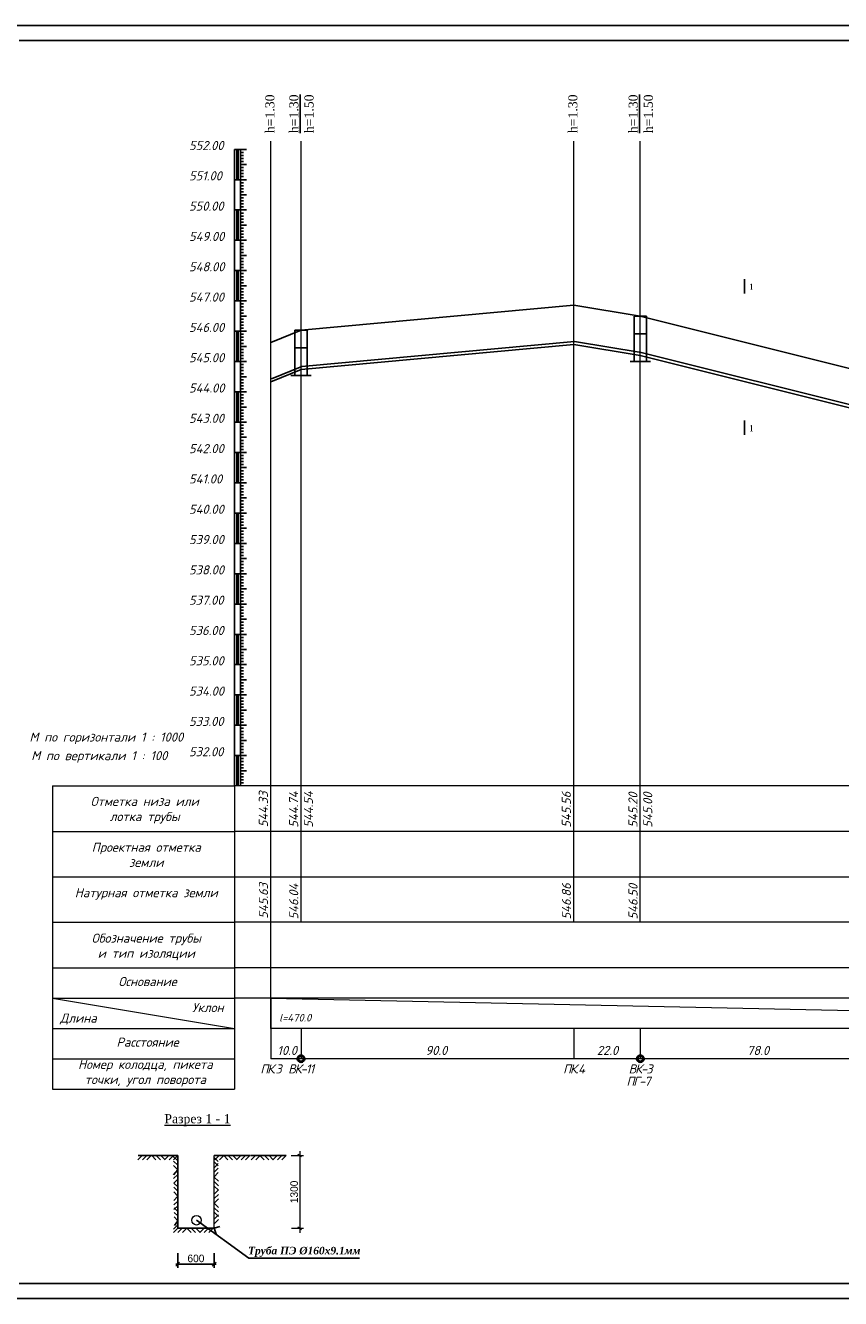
# Model space of a CAD drawing. Extents: x 0 to 361260, y 0 to 4201817.
# Tile 80 of 256: x 360172 to 360441, y 4198323 to 4198743. Entities that reach past the tile are written whole.
import ezdxf

# ---------------------------------------------------------------- set-up
doc = ezdxf.new("R2010")
doc.units = 0
doc.header["$LTSCALE"] = 0.5
doc.header["$MEASUREMENT"] = 0
for name, color, linetype in [('(0)', 7, 'Continuous'), ('_PP_TAB', 7, 'Continuous'), ('TXT', 7, 'Continuous'), ('Водопровод 10', 7, 'Continuous')]:
    doc.layers.add(name, color=color, linetype=linetype)
doc.styles.add('IsoK', font='isocpeui.ttf')
doc.styles.add('TIMES', font='times.ttf')
doc.styles.add('TimesNew', font='times.ttf', dxfattribs={"height": 2.5})

# ---------------------------------------------------------------- blocks, each defined once
blk = doc.blocks.new('_Oblique')
at = {"color": 0, "linetype": 'ByBlock', "lineweight": -2}
blk.add_line((-0.5, -0.5), (0.5, 0.5), dxfattribs=at)

msp = doc.modelspace()

# ---------------------------------------------------------------- linework, layer by layer
at = {"layer": '(0)', "ltscale": 2}
for p, q in [((360262.572, 4198642.186), (360352.572, 4198650.386)), ((360352.572, 4198650.386), (360374.572, 4198646.786)), ((360374.572, 4198646.786), (360452.572, 4198627.286)), ((360262.572, 4198642.186), (360252.572, 4198638.086))]:
    msp.add_line(p, q, dxfattribs=at)
at = {"ltscale": 2}
for p, q in [((360149.526, 4198742.665), (360776.215, 4198742.665)), ((360169.526, 4198737.665), (360771.344, 4198737.665)), ((360169.526, 4198327.665), (360771.344, 4198327.665)), ((360149.526, 4198322.665), (360776.215, 4198322.665))]:
    msp.add_line(p, q, dxfattribs=at)
at = {"color": 132, "lineweight": 20, "ltscale": 0.13, "true_color": 0x00c2c2}
for p, q in [((360252.572, 4198411.786), (360252.572, 4198704.514)), ((360262.572, 4198446.786), (360262.572, 4198704.514)), ((360352.572, 4198446.786), (360352.572, 4198704.514)), ((360374.572, 4198446.786), (360374.572, 4198704.514)), ((360180.572, 4198491.786), (360180.572, 4198391.786)), ((360180.572, 4198491.786), (360240.572, 4198491.786)), ((360252.572, 4198491.786), (360240.572, 4198491.786)), ((360240.572, 4198491.786), (360240.572, 4198391.786)), ((360722.572, 4198491.786), (360252.572, 4198491.786)), ((360180.572, 4198476.786), (360240.572, 4198476.786)), ((360252.572, 4198476.786), (360240.572, 4198476.786)), ((360722.572, 4198476.786), (360252.572, 4198476.786)), ((360180.572, 4198461.786), (360252.572, 4198461.786)), ((360252.572, 4198461.786), (360722.572, 4198461.786)), ((360180.572, 4198446.786), (360240.572, 4198446.786)), ((360252.572, 4198446.786), (360240.572, 4198446.786)), ((360722.572, 4198446.786), (360252.572, 4198446.786)), ((360180.572, 4198431.786), (360240.572, 4198431.786)), ((360252.572, 4198431.786), (360240.572, 4198431.786)), ((360722.572, 4198431.786), (360252.572, 4198431.786)), ((360180.572, 4198421.786), (360240.572, 4198421.786)), ((360180.572, 4198421.786), (360240.572, 4198411.786)), ((360252.572, 4198421.786), (360240.572, 4198421.786)), ((360722.572, 4198421.786), (360252.572, 4198421.786)), ((360252.572, 4198421.786), (360252.572, 4198401.786)), ((360252.572, 4198421.786), (360722.572, 4198411.786)), ((360180.572, 4198411.786), (360240.572, 4198411.786)), ((360722.572, 4198411.786), (360252.572, 4198411.786)), ((360252.572, 4198411.786), (360252.572, 4198401.786)), ((360262.572, 4198411.786), (360262.572, 4198401.786)), ((360352.572, 4198411.786), (360352.572, 4198401.786)), ((360374.572, 4198411.786), (360374.572, 4198401.786)), ((360180.572, 4198401.786), (360240.572, 4198401.786)), ((360722.572, 4198401.786), (360252.572, 4198401.786)), ((360180.572, 4198391.786), (360240.572, 4198391.786))]:
    msp.add_line(p, q, dxfattribs=at)
at = {"linetype": 'Continuous'}
msp.add_line((360242.572, 4198587.786), (360242.572, 4198588.686), dxfattribs=at)
at = {"color": 4, "lineweight": 20, "ltscale": 0.13}
msp.add_line((360180.572, 4198401.786), (360240.572, 4198401.786), dxfattribs=at)
at = {"lineweight": 15, "ltscale": 0.5}
for p, q in [((360262.193, 4198371.272), (360262.193, 4198344.346)), ((360259.291, 4198369.844), (360263.443, 4198369.844)), ((360261.528, 4198370.287), (360262.778, 4198369.487)), ((360259.38, 4198345.844), (360263.443, 4198345.844)), ((360261.5, 4198346.287), (360262.75, 4198345.487)), ((360221.883, 4198337.68), (360221.883, 4198332.76)), ((360233.883, 4198337.68), (360233.883, 4198332.76))]:
    msp.add_line(p, q, dxfattribs=at)
at = {"ltscale": 0.5}
for p, q in [((360210.149, 4198369.848), (360208.73, 4198368.404)), ((360208.806, 4198369.844), (360221.883, 4198369.844)), ((360211.64, 4198369.848), (360210.221, 4198368.404)), ((360213.064, 4198369.844), (360211.712, 4198368.404)), ((360213.276, 4198369.848), (360214.695, 4198368.404)), ((360214.767, 4198369.848), (360216.186, 4198368.404)), ((360216.258, 4198369.848), (360217.677, 4198368.404)), ((360218.968, 4198369.848), (360217.549, 4198368.404)), ((360220.459, 4198369.848), (360219.04, 4198368.404)), ((360221.883, 4198368.119), (360220.418, 4198369.517)), ((360221.905, 4198366.628), (360220.441, 4198368.026)), ((360221.927, 4198365.137), (360220.463, 4198366.535)), ((360221.883, 4198369.844), (360220.531, 4198368.404)), ((360221.883, 4198369.844), (360221.883, 4198345.844)), ((360233.896, 4198369.844), (360245.714, 4198369.844)), ((360233.896, 4198369.211), (360235.222, 4198367.916)), ((360233.896, 4198367.724), (360235.227, 4198366.424)), ((360233.896, 4198365.836), (360235.267, 4198367.191)), ((360235.557, 4198369.844), (360234.138, 4198368.4)), ((360237.048, 4198369.844), (360235.629, 4198368.4)), ((360237.039, 4198369.844), (360238.458, 4198368.4)), ((360238.531, 4198369.844), (360239.95, 4198368.4)), ((360240.022, 4198369.844), (360241.441, 4198368.4)), ((360242.731, 4198369.844), (360241.312, 4198368.4)), ((360244.222, 4198369.844), (360242.804, 4198368.4)), ((360245.714, 4198369.844), (360244.295, 4198368.4)), ((360245.883, 4198369.844), (360257.701, 4198369.844)), ((360247.544, 4198369.844), (360246.125, 4198368.4)), ((360249.035, 4198369.844), (360247.616, 4198368.4)), ((360249.026, 4198369.844), (360250.445, 4198368.4)), ((360250.518, 4198369.844), (360251.937, 4198368.4)), ((360252.009, 4198369.844), (360253.428, 4198368.4)), ((360254.718, 4198369.844), (360253.299, 4198368.4)), ((360256.209, 4198369.844), (360254.79, 4198368.4)), ((360257.701, 4198369.844), (360256.282, 4198368.4)), ((360221.927, 4198365.146), (360220.426, 4198363.433)), ((360221.883, 4198363.588), (360220.527, 4198362.215)), ((360221.883, 4198362.074), (360220.549, 4198360.724)), ((360233.837, 4198362.794), (360233.841, 4198362.789)), ((360233.837, 4198362.785), (360233.841, 4198362.789)), ((360233.896, 4198364.34), (360235.271, 4198365.7)), ((360233.896, 4198362.844), (360235.276, 4198364.208)), ((360233.896, 4198362.735), (360235.285, 4198361.379)), ((360221.883, 4198359.566), (360220.549, 4198360.724)), ((360221.883, 4198358.107), (360220.569, 4198359.361)), ((360221.883, 4198356.473), (360220.591, 4198357.87)), ((360233.896, 4198361.249), (360235.29, 4198359.888)), ((360233.896, 4198359.762), (360235.294, 4198358.397)), ((360233.896, 4198357.143), (360235.294, 4198358.525)), ((360221.883, 4198356.473), (360220.62, 4198355.045)), ((360221.883, 4198354.801), (360220.629, 4198353.554)), ((360233.896, 4198355.647), (360235.299, 4198357.034)), ((360233.896, 4198354.119), (360235.303, 4198355.543)), ((360233.896, 4198354.119), (360235.325, 4198352.718)), ((360221.883, 4198353.301), (360220.638, 4198352.063)), ((360221.883, 4198351.417), (360220.677, 4198352.568)), ((360221.883, 4198349.947), (360220.7, 4198351.077)), ((360221.883, 4198348.252), (360220.722, 4198349.586)), ((360233.873, 4198348.816), (360235.312, 4198350.24)), ((360233.882, 4198352.628), (360235.343, 4198351.227)), ((360233.9, 4198351.137), (360235.361, 4198349.736)), ((360221.883, 4198347.013), (360220.46, 4198345.573)), ((360221.887, 4198345.848), (360220.468, 4198344.404)), ((360221.883, 4198348.252), (360220.763, 4198346.757)), ((360221.883, 4198345.844), (360233.883, 4198345.844)), ((360223.379, 4198345.848), (360221.96, 4198344.404)), ((360224.87, 4198345.848), (360223.451, 4198344.404)), ((360224.861, 4198345.848), (360226.28, 4198344.404)), ((360226.353, 4198345.848), (360227.771, 4198344.404)), ((360227.844, 4198345.848), (360229.263, 4198344.404)), ((360228.079, 4198348.503), (360245.306, 4198336.008)), ((360230.553, 4198345.848), (360229.134, 4198344.404)), ((360232.044, 4198345.848), (360230.625, 4198344.404)), ((360233.535, 4198345.848), (360232.117, 4198344.404)), ((360233.877, 4198347.325), (360235.317, 4198348.749)), ((360233.877, 4198345.842), (360235.804, 4198346.463)), ((360233.881, 4198345.85), (360234.535, 4198343.934)), ((360221.883, 4198337.68), (360221.883, 4198332.76)), ((360233.883, 4198337.68), (360233.883, 4198332.76)), ((360221.258, 4198334.01), (360234.508, 4198334.01)), ((360245.306, 4198336.008), (360281.893, 4198336.008))]:
    msp.add_line(p, q, dxfattribs=at)
at = {"linetype": 'Continuous', "lineweight": 5}
for p, q in [((360221.883, 4198345.844), (360221.883, 4198369.844)), ((360233.896, 4198345.848), (360233.896, 4198369.844))]:
    msp.add_line(p, q, dxfattribs=at)
at = {"color": 0, "lineweight": 15, "ltscale": 0.5}
msp.add_circle((360228.079, 4198348.503), 1.587, dxfattribs=at)
at = {"layer": '_PP_TAB', "ltscale": 5000}
for p, q in [((360372.572, 4198646.786), (360372.572, 4198631.786)), ((360372.572, 4198646.786), (360376.572, 4198646.786)), ((360376.572, 4198646.786), (360376.572, 4198631.786)), ((360260.572, 4198642.186), (360260.572, 4198627.186)), ((360260.572, 4198642.186), (360264.572, 4198642.186)), ((360264.572, 4198642.186), (360264.572, 4198627.186)), ((360372.572, 4198640.888), (360376.572, 4198640.888)), ((360260.572, 4198636.288), (360264.572, 4198636.288)), ((360377.892, 4198631.786), (360371.253, 4198631.786)), ((360265.892, 4198627.186), (360259.253, 4198627.186))]:
    msp.add_line(p, q, dxfattribs=at)
at = {"layer": '_PP_TAB', "color": 176, "lineweight": 25, "ltscale": 5000}
for p, q in [((360262.572, 4198629.186), (360352.572, 4198637.386)), ((360262.812, 4198630.19), (360352.812, 4198638.39)), ((360352.572, 4198637.386), (360374.572, 4198633.786)), ((360352.812, 4198638.39), (360374.812, 4198634.79)), ((360374.572, 4198633.786), (360452.572, 4198614.286)), ((360374.812, 4198634.79), (360452.812, 4198615.29)), ((360262.572, 4198629.186), (360252.572, 4198625.086)), ((360262.812, 4198630.19), (360252.812, 4198626.09))]:
    msp.add_line(p, q, dxfattribs=at)
at = {"layer": 'TXT'}
for p, q in [((360240.572, 4198491.786), (360240.572, 4198701.786)), ((360242.572, 4198701.786), (360240.572, 4198701.786)), ((360241.372, 4198701.786), (360241.372, 4198691.786)), ((360241.572, 4198701.786), (360241.572, 4198691.786)), ((360241.772, 4198701.786), (360241.772, 4198691.786)), ((360242.572, 4198491.786), (360242.572, 4198701.786)), ((360244.572, 4198701.786), (360242.572, 4198701.786)), ((360243.572, 4198700.786), (360242.572, 4198700.786)), ((360243.572, 4198699.786), (360242.572, 4198699.786)), ((360243.572, 4198698.786), (360242.572, 4198698.786)), ((360243.572, 4198697.786), (360242.572, 4198697.786)), ((360244.572, 4198696.786), (360242.572, 4198696.786)), ((360243.572, 4198695.786), (360242.572, 4198695.786)), ((360243.572, 4198694.786), (360242.572, 4198694.786)), ((360242.572, 4198691.786), (360240.572, 4198691.786)), ((360243.572, 4198693.786), (360242.572, 4198693.786)), ((360243.572, 4198692.786), (360242.572, 4198692.786)), ((360244.572, 4198691.786), (360242.572, 4198691.786)), ((360243.572, 4198690.786), (360242.572, 4198690.786)), ((360243.572, 4198689.786), (360242.572, 4198689.786)), ((360243.572, 4198688.786), (360242.572, 4198688.786)), ((360243.572, 4198687.786), (360242.572, 4198687.786)), ((360244.572, 4198686.786), (360242.572, 4198686.786)), ((360243.572, 4198685.786), (360242.572, 4198685.786)), ((360242.572, 4198681.786), (360240.572, 4198681.786)), ((360242.572, 4198681.786), (360240.572, 4198681.786)), ((360241.372, 4198681.786), (360241.372, 4198671.786)), ((360241.572, 4198681.786), (360241.572, 4198671.786)), ((360241.772, 4198681.786), (360241.772, 4198671.786)), ((360243.572, 4198684.786), (360242.572, 4198684.786)), ((360243.572, 4198683.786), (360242.572, 4198683.786)), ((360243.572, 4198682.786), (360242.572, 4198682.786)), ((360244.572, 4198681.786), (360242.572, 4198681.786)), ((360244.572, 4198681.786), (360242.572, 4198681.786)), ((360243.572, 4198680.786), (360242.572, 4198680.786)), ((360243.572, 4198679.786), (360242.572, 4198679.786)), ((360243.572, 4198678.786), (360242.572, 4198678.786)), ((360243.572, 4198677.786), (360242.572, 4198677.786)), ((360244.572, 4198676.786), (360242.572, 4198676.786)), ((360243.572, 4198675.786), (360242.572, 4198675.786)), ((360243.572, 4198674.786), (360242.572, 4198674.786)), ((360243.572, 4198673.786), (360242.572, 4198673.786)), ((360242.572, 4198671.786), (360240.572, 4198671.786)), ((360243.572, 4198672.786), (360242.572, 4198672.786)), ((360244.572, 4198671.786), (360242.572, 4198671.786)), ((360243.572, 4198670.786), (360242.572, 4198670.786)), ((360243.572, 4198669.786), (360242.572, 4198669.786)), ((360243.572, 4198668.786), (360242.572, 4198668.786)), ((360243.572, 4198667.786), (360242.572, 4198667.786)), ((360244.572, 4198666.786), (360242.572, 4198666.786)), ((360243.572, 4198665.786), (360242.572, 4198665.786)), ((360243.572, 4198664.786), (360242.572, 4198664.786)), ((360242.572, 4198661.786), (360240.572, 4198661.786)), ((360241.372, 4198661.786), (360241.372, 4198651.786)), ((360241.572, 4198661.786), (360241.572, 4198651.786)), ((360241.772, 4198661.786), (360241.772, 4198651.786)), ((360243.572, 4198663.786), (360242.572, 4198663.786)), ((360243.572, 4198662.786), (360242.572, 4198662.786)), ((360244.572, 4198661.786), (360242.572, 4198661.786)), ((360243.572, 4198660.786), (360242.572, 4198660.786)), ((360243.572, 4198659.786), (360242.572, 4198659.786)), ((360243.572, 4198658.786), (360242.572, 4198658.786)), ((360243.572, 4198657.786), (360242.572, 4198657.786)), ((360244.572, 4198656.786), (360242.572, 4198656.786)), ((360243.572, 4198655.786), (360242.572, 4198655.786)), ((360243.572, 4198654.786), (360242.572, 4198654.786)), ((360243.572, 4198653.786), (360242.572, 4198653.786)), ((360243.572, 4198652.786), (360242.572, 4198652.786)), ((360242.572, 4198651.786), (360240.572, 4198651.786)), ((360244.572, 4198651.786), (360242.572, 4198651.786)), ((360243.572, 4198650.786), (360242.572, 4198650.786)), ((360243.572, 4198649.786), (360242.572, 4198649.786)), ((360243.572, 4198648.786), (360242.572, 4198648.786)), ((360243.572, 4198647.786), (360242.572, 4198647.786)), ((360244.572, 4198646.786), (360242.572, 4198646.786)), ((360243.572, 4198645.786), (360242.572, 4198645.786)), ((360243.572, 4198644.786), (360242.572, 4198644.786)), ((360243.572, 4198643.786), (360242.572, 4198643.786)), ((360242.572, 4198641.786), (360240.572, 4198641.786)), ((360241.372, 4198641.786), (360241.372, 4198631.786)), ((360241.572, 4198641.786), (360241.572, 4198631.786)), ((360241.772, 4198641.786), (360241.772, 4198631.786)), ((360243.572, 4198642.786), (360242.572, 4198642.786)), ((360244.572, 4198641.786), (360242.572, 4198641.786)), ((360243.572, 4198640.786), (360242.572, 4198640.786)), ((360243.572, 4198639.786), (360242.572, 4198639.786)), ((360243.572, 4198638.786), (360242.572, 4198638.786)), ((360243.572, 4198637.786), (360242.572, 4198637.786)), ((360244.572, 4198636.786), (360242.572, 4198636.786)), ((360243.572, 4198635.786), (360242.572, 4198635.786)), ((360242.572, 4198631.786), (360240.572, 4198631.786)), ((360243.572, 4198634.786), (360242.572, 4198634.786)), ((360243.572, 4198633.786), (360242.572, 4198633.786)), ((360243.572, 4198632.786), (360242.572, 4198632.786)), ((360244.572, 4198631.786), (360242.572, 4198631.786)), ((360243.572, 4198630.786), (360242.572, 4198630.786)), ((360243.572, 4198629.786), (360242.572, 4198629.786)), ((360243.572, 4198628.786), (360242.572, 4198628.786)), ((360243.572, 4198627.786), (360242.572, 4198627.786)), ((360244.572, 4198626.786), (360242.572, 4198626.786)), ((360243.572, 4198625.786), (360242.572, 4198625.786)), ((360243.572, 4198624.786), (360242.572, 4198624.786)), ((360243.572, 4198623.786), (360242.572, 4198623.786)), ((360243.572, 4198622.786), (360242.572, 4198622.786)), ((360242.572, 4198621.786), (360240.572, 4198621.786)), ((360241.372, 4198621.786), (360241.372, 4198611.786)), ((360241.572, 4198621.786), (360241.572, 4198611.786)), ((360241.772, 4198621.786), (360241.772, 4198611.786)), ((360244.572, 4198621.786), (360242.572, 4198621.786)), ((360243.572, 4198620.786), (360242.572, 4198620.786)), ((360243.572, 4198619.786), (360242.572, 4198619.786)), ((360243.572, 4198618.786), (360242.572, 4198618.786)), ((360243.572, 4198617.786), (360242.572, 4198617.786)), ((360244.572, 4198616.786), (360242.572, 4198616.786)), ((360243.572, 4198615.786), (360242.572, 4198615.786)), ((360243.572, 4198614.786), (360242.572, 4198614.786)), ((360242.572, 4198611.786), (360240.572, 4198611.786)), ((360243.572, 4198613.786), (360242.572, 4198613.786)), ((360243.572, 4198612.786), (360242.572, 4198612.786)), ((360244.572, 4198611.786), (360242.572, 4198611.786)), ((360243.572, 4198610.786), (360242.572, 4198610.786)), ((360243.572, 4198609.786), (360242.572, 4198609.786)), ((360243.572, 4198608.786), (360242.572, 4198608.786)), ((360243.572, 4198607.786), (360242.572, 4198607.786)), ((360244.572, 4198606.786), (360242.572, 4198606.786)), ((360243.572, 4198605.786), (360242.572, 4198605.786)), ((360242.572, 4198601.786), (360240.572, 4198601.786)), ((360241.372, 4198601.786), (360241.372, 4198591.786)), ((360241.572, 4198601.786), (360241.572, 4198591.786)), ((360241.772, 4198601.786), (360241.772, 4198591.786)), ((360243.572, 4198604.786), (360242.572, 4198604.786)), ((360243.572, 4198603.786), (360242.572, 4198603.786)), ((360243.572, 4198602.786), (360242.572, 4198602.786)), ((360244.572, 4198601.786), (360242.572, 4198601.786)), ((360243.572, 4198600.786), (360242.572, 4198600.786)), ((360243.572, 4198599.786), (360242.572, 4198599.786)), ((360243.572, 4198598.786), (360242.572, 4198598.786)), ((360243.572, 4198597.786), (360242.572, 4198597.786)), ((360244.572, 4198596.786), (360242.572, 4198596.786)), ((360243.572, 4198595.786), (360242.572, 4198595.786)), ((360243.572, 4198594.786), (360242.572, 4198594.786)), ((360243.572, 4198593.786), (360242.572, 4198593.786)), ((360242.572, 4198591.786), (360240.572, 4198591.786)), ((360243.572, 4198592.786), (360242.572, 4198592.786)), ((360244.572, 4198591.786), (360242.572, 4198591.786)), ((360243.572, 4198590.786), (360242.572, 4198590.786)), ((360243.572, 4198589.786), (360242.572, 4198589.786)), ((360243.572, 4198588.786), (360242.572, 4198588.786)), ((360243.572, 4198587.786), (360242.572, 4198587.786)), ((360244.572, 4198586.786), (360242.572, 4198586.786)), ((360243.572, 4198585.786), (360242.572, 4198585.786)), ((360243.572, 4198584.786), (360242.572, 4198584.786)), ((360242.572, 4198581.786), (360240.572, 4198581.786)), ((360241.372, 4198581.786), (360241.372, 4198571.786)), ((360241.572, 4198581.786), (360241.572, 4198571.786)), ((360241.772, 4198581.786), (360241.772, 4198571.786)), ((360243.572, 4198583.786), (360242.572, 4198583.786)), ((360243.572, 4198582.786), (360242.572, 4198582.786)), ((360244.572, 4198581.786), (360242.572, 4198581.786)), ((360243.572, 4198580.786), (360242.572, 4198580.786)), ((360243.572, 4198579.786), (360242.572, 4198579.786)), ((360243.572, 4198578.786), (360242.572, 4198578.786)), ((360243.572, 4198577.786), (360242.572, 4198577.786)), ((360244.572, 4198576.786), (360242.572, 4198576.786)), ((360243.572, 4198575.786), (360242.572, 4198575.786)), ((360243.572, 4198574.786), (360242.572, 4198574.786)), ((360243.572, 4198573.786), (360242.572, 4198573.786)), ((360243.572, 4198572.786), (360242.572, 4198572.786)), ((360242.572, 4198571.786), (360240.572, 4198571.786)), ((360244.572, 4198571.786), (360242.572, 4198571.786)), ((360243.572, 4198570.786), (360242.572, 4198570.786)), ((360243.572, 4198569.786), (360242.572, 4198569.786)), ((360243.572, 4198568.786), (360242.572, 4198568.786)), ((360243.572, 4198567.786), (360242.572, 4198567.786)), ((360244.572, 4198566.786), (360242.572, 4198566.786)), ((360243.572, 4198565.786), (360242.572, 4198565.786)), ((360243.572, 4198564.786), (360242.572, 4198564.786)), ((360243.572, 4198563.786), (360242.572, 4198563.786)), ((360242.572, 4198561.786), (360240.572, 4198561.786)), ((360241.372, 4198561.786), (360241.372, 4198551.786)), ((360241.572, 4198561.786), (360241.572, 4198551.786)), ((360241.772, 4198561.786), (360241.772, 4198551.786)), ((360243.572, 4198562.786), (360242.572, 4198562.786)), ((360244.572, 4198561.786), (360242.572, 4198561.786)), ((360243.572, 4198560.786), (360242.572, 4198560.786)), ((360243.572, 4198559.786), (360242.572, 4198559.786)), ((360243.572, 4198558.786), (360242.572, 4198558.786)), ((360243.572, 4198557.786), (360242.572, 4198557.786)), ((360244.572, 4198556.786), (360242.572, 4198556.786)), ((360243.572, 4198555.786), (360242.572, 4198555.786)), ((360242.572, 4198551.786), (360240.572, 4198551.786)), ((360243.572, 4198554.786), (360242.572, 4198554.786)), ((360243.572, 4198553.786), (360242.572, 4198553.786)), ((360243.572, 4198552.786), (360242.572, 4198552.786)), ((360244.572, 4198551.786), (360242.572, 4198551.786)), ((360243.572, 4198550.786), (360242.572, 4198550.786)), ((360243.572, 4198549.786), (360242.572, 4198549.786)), ((360243.572, 4198548.786), (360242.572, 4198548.786)), ((360243.572, 4198547.786), (360242.572, 4198547.786)), ((360244.572, 4198546.786), (360242.572, 4198546.786)), ((360243.572, 4198545.786), (360242.572, 4198545.786)), ((360243.572, 4198544.786), (360242.572, 4198544.786)), ((360243.572, 4198543.786), (360242.572, 4198543.786)), ((360243.572, 4198542.786), (360242.572, 4198542.786)), ((360242.572, 4198541.786), (360240.572, 4198541.786)), ((360242.572, 4198541.786), (360240.572, 4198541.786)), ((360241.372, 4198541.786), (360241.372, 4198531.786)), ((360241.572, 4198541.786), (360241.572, 4198531.786)), ((360241.772, 4198541.786), (360241.772, 4198531.786)), ((360244.572, 4198541.786), (360242.572, 4198541.786)), ((360244.572, 4198541.786), (360242.572, 4198541.786)), ((360243.572, 4198540.786), (360242.572, 4198540.786)), ((360243.572, 4198539.786), (360242.572, 4198539.786)), ((360243.572, 4198538.786), (360242.572, 4198538.786)), ((360243.572, 4198537.786), (360242.572, 4198537.786)), ((360244.572, 4198536.786), (360242.572, 4198536.786)), ((360243.572, 4198535.786), (360242.572, 4198535.786)), ((360243.572, 4198534.786), (360242.572, 4198534.786)), ((360242.572, 4198531.786), (360240.572, 4198531.786)), ((360243.572, 4198533.786), (360242.572, 4198533.786)), ((360243.572, 4198532.786), (360242.572, 4198532.786)), ((360244.572, 4198531.786), (360242.572, 4198531.786)), ((360244.572, 4198531.786), (360242.572, 4198531.786)), ((360243.572, 4198530.786), (360242.572, 4198530.786)), ((360243.572, 4198529.786), (360242.572, 4198529.786)), ((360243.572, 4198528.786), (360242.572, 4198528.786)), ((360243.572, 4198527.786), (360242.572, 4198527.786)), ((360244.572, 4198526.786), (360242.572, 4198526.786)), ((360242.572, 4198521.786), (360240.572, 4198521.786)), ((360241.372, 4198521.786), (360241.372, 4198511.786)), ((360241.572, 4198521.786), (360241.572, 4198511.786)), ((360241.772, 4198521.786), (360241.772, 4198511.786)), ((360243.572, 4198525.786), (360242.572, 4198525.786)), ((360243.572, 4198524.786), (360242.572, 4198524.786)), ((360243.572, 4198523.786), (360242.572, 4198523.786)), ((360243.572, 4198522.786), (360242.572, 4198522.786)), ((360244.572, 4198521.786), (360242.572, 4198521.786)), ((360244.572, 4198521.786), (360242.572, 4198521.786)), ((360243.572, 4198520.786), (360242.572, 4198520.786)), ((360243.572, 4198519.786), (360242.572, 4198519.786)), ((360243.572, 4198518.786), (360242.572, 4198518.786)), ((360243.572, 4198517.786), (360242.572, 4198517.786)), ((360244.572, 4198516.786), (360242.572, 4198516.786)), ((360243.572, 4198515.786), (360242.572, 4198515.786)), ((360243.572, 4198514.786), (360242.572, 4198514.786)), ((360243.572, 4198513.786), (360242.572, 4198513.786)), ((360242.572, 4198511.786), (360240.572, 4198511.786)), ((360243.572, 4198512.786), (360242.572, 4198512.786)), ((360244.572, 4198511.786), (360242.572, 4198511.786)), ((360244.572, 4198511.786), (360242.572, 4198511.786)), ((360243.572, 4198510.786), (360242.572, 4198510.786)), ((360243.572, 4198509.786), (360242.572, 4198509.786)), ((360243.572, 4198508.786), (360242.572, 4198508.786)), ((360243.572, 4198507.786), (360242.572, 4198507.786)), ((360244.572, 4198506.786), (360242.572, 4198506.786)), ((360243.572, 4198505.786), (360242.572, 4198505.786)), ((360242.572, 4198501.786), (360240.572, 4198501.786)), ((360241.372, 4198501.786), (360241.372, 4198491.786)), ((360241.572, 4198501.786), (360241.572, 4198491.786)), ((360241.772, 4198501.786), (360241.772, 4198491.786)), ((360243.572, 4198504.786), (360242.572, 4198504.786)), ((360243.572, 4198503.786), (360242.572, 4198503.786)), ((360243.572, 4198502.786), (360242.572, 4198502.786)), ((360244.572, 4198501.786), (360242.572, 4198501.786)), ((360243.572, 4198500.786), (360242.572, 4198500.786)), ((360243.572, 4198499.786), (360242.572, 4198499.786)), ((360243.572, 4198498.786), (360242.572, 4198498.786)), ((360243.572, 4198497.786), (360242.572, 4198497.786)), ((360244.572, 4198496.786), (360242.572, 4198496.786)), ((360243.572, 4198495.786), (360242.572, 4198495.786)), ((360243.572, 4198494.786), (360242.572, 4198494.786)), ((360243.572, 4198493.786), (360242.572, 4198493.786)), ((360243.572, 4198492.786), (360242.572, 4198492.786))]:
    msp.add_line(p, q, dxfattribs=at)
at = {"layer": 'Водопровод 10', "color": 0, "linetype": 'Continuous', "lineweight": -2}
for p, q in [((360408.957, 4198658.958, -909.055), (360408.957, 4198654.254, -909.055)), ((360408.957, 4198612.31, -909.055), (360408.957, 4198607.606, -909.055))]:
    msp.add_line(p, q, dxfattribs=at)

# ---------------------------------------------------------------- block references
at = {"lineweight": 15, "ltscale": 0.5, "xscale": 1.25, "yscale": 1.25, "zscale": 1.25}
msp.add_blockref('_Oblique', (360221.883, 4198334.01), dxfattribs=at)
at = {"lineweight": 15, "ltscale": 0.5, "xscale": 1.25, "yscale": 1.25, "zscale": 1.25, "rotation": 180}
msp.add_blockref('_Oblique', (360233.883, 4198334.01), dxfattribs=at)

# ---------------------------------------------------------------- texts
at = {"color": 0, "linetype": 'Continuous', "lineweight": 30, "style": 'IsoK'}
for s, p in [('552.00', (360225.599, 4198701.559, -909.055)), ('551.00', (360225.599, 4198691.559, -909.055)), ('550.00', (360225.599, 4198681.559, -909.055)), ('549.00', (360225.599, 4198671.559, -909.055)), ('548.00', (360225.599, 4198661.559, -909.055)), ('547.00', (360225.599, 4198651.559, -909.055)), ('546.00', (360225.599, 4198641.559, -909.055)), ('545.00', (360225.599, 4198631.559, -909.055)), ('544.00', (360225.599, 4198621.559, -909.055)), ('543.00', (360225.599, 4198611.559, -909.055)), ('542.00', (360225.599, 4198601.559, -909.055)), ('541.00', (360225.599, 4198591.559, -909.055)), ('540.00', (360225.599, 4198581.559, -909.055)), ('539.00', (360225.599, 4198571.559, -909.055)), ('538.00', (360225.599, 4198561.559, -909.055)), ('537.00', (360225.599, 4198551.559, -909.055)), ('536.00', (360225.599, 4198541.559, -909.055)), ('535.00', (360225.599, 4198531.559, -909.055)), ('534.00', (360225.599, 4198521.559, -909.055)), ('533.00', (360225.599, 4198511.559, -909.055)), ('532.00', (360225.599, 4198501.559, -909.055))]:
    msp.add_text(s, height=3, dxfattribs=at).set_placement(p)
at = {"linetype": 'Continuous', "lineweight": 30, "style": 'IsoK'}
for s, p in [('544.33', (360251.637, 4198478.164, -899.224)), ('544.74', (360261.637, 4198477.994, -899.224)), ('544.54', (360266.508, 4198477.994, -899.224)), ('545.56', (360351.637, 4198477.994, -899.224)), ('545.20', (360373.637, 4198477.994, -899.224)), ('545.00', (360378.508, 4198477.994, -899.224)), ('545.63', (360251.663, 4198447.97, -902.841)), ('546.04', (360261.663, 4198447.721, -902.841)), ('546.86', (360351.663, 4198447.721, -902.841)), ('546.50', (360373.663, 4198447.721, -902.841))]:
    msp.add_text(s, height=3, rotation=90, dxfattribs=at).set_placement(p)
at = {"lineweight": 30, "ltscale": 0.13, "char_height": 3, "width": 16.68843, "attachment_point": 5, "rotation": 90}
for insert in [(360252.312, 4198713.526), (360352.312, 4198713.526)]:
    msp.add_mtext('{\\fTimes New Roman|b0|i0|c204|p18;h=1.30}', dxfattribs=dict(at, insert=insert))
at = {"lineweight": 30, "ltscale": 0.13, "char_height": 3}
for s, insert, width, attachment_point in [('{\\fISOCPEUR|b0|i1|c204|p34;М\\fISOCPEUR|b0|i1|c0|p34; \\fISOCPEUR|b0|i1|c204|p34;по\\fISOCPEUR|b0|i1|c0|p34; \\fISOCPEUR|b0|i1|c204|p34;горизонтали\\fISOCPEUR|b0|i1|c0|p34; 1 : 1000\\fTimes New Roman|b0|i0|c204|p18; }', (360198.311, 4198507.494), 65.93338, 5), ('{\\fISOCPEUR|b0|i1|c204|p34;М\\fISOCPEUR|b0|i1|c0|p34; \\fISOCPEUR|b0|i1|c204|p34;по\\fISOCPEUR|b0|i1|c0|p34; \\fISOCPEUR|b0|i1|c204|p34;вертикали\\fISOCPEUR|b0|i1|c0|p34; 1 : 100}', (360195.986, 4198501.364), 50.2234, 5), ('{\\fISOCPEUR|b0|i1|c204|p34;Отметка\\fISOCPEUR|b0|i1|c0|p34; \\fISOCPEUR|b0|i1|c204|p34;низа\\fISOCPEUR|b0|i1|c0|p34; \\fISOCPEUR|b0|i1|c204|p34;или\\fISOCPEUR|b0|i1|c0|p34; \\P\\fISOCPEUR|b0|i1|c204|p34;лотка\\fISOCPEUR|b0|i1|c0|p34; \\fISOCPEUR|b0|i1|c204|p34;трубы}', (360210.97, 4198483.776), 47.55856, 5), ('{\\fISOCPEUR|b0|i1|c204|p34;Проектная\\fISOCPEUR|b0|i1|c0|p34; \\fISOCPEUR|b0|i1|c204|p34;отметка\\fISOCPEUR|b0|i1|c0|p34; \\fISOCPEUR|b0|i1|c204|p34;земли}', (360211.492, 4198473.058), 45.79479, 2), ('{\\fISOCPEUR|b0|i1|c204|p34;Натурная\\fISOCPEUR|b0|i1|c0|p34; \\fISOCPEUR|b0|i1|c204|p34;отметка\\fISOCPEUR|b0|i1|c0|p34; \\fISOCPEUR|b0|i1|c204|p34;земли}', (360211.492, 4198458.058), 45.79479, 2), ('{\\fISOCPEUR|b0|i1|c204|p34;Обозначение\\fISOCPEUR|b0|i1|c0|p34; \\fISOCPEUR|b0|i1|c204|p34;трубы\\fISOCPEUR|b0|i1|c0|p34; \\P\\fISOCPEUR|b0|i1|c204|p34;и\\fISOCPEUR|b0|i1|c0|p34; \\fISOCPEUR|b0|i1|c204|p34;тип\\fISOCPEUR|b0|i1|c0|p34; \\fISOCPEUR|b0|i1|c204|p34;изоляции}', (360211.492, 4198443.058), 45.79479, 2), ('{\\fISOCPEUR|b0|i1|c204|p34;Основание}', (360211.938, 4198428.745), 45.79479, 2), ('{\\fISOCPEUR|b0|i1|c204|p34;Длина}', (360189.077, 4198416.676), 11.755, 2), ('{\\fISOCPEUR|b0|i1|c204|p34;Уклон}', (360231.803, 4198420.164), 11.41864, 2), ('{\\fISOCPEUR|b0|i1|c204|p34;Расстояние}', (360211.938, 4198408.745), 21.16194, 2), ('{\\fISOCPEUR|b0|i1|c204|p34;10.0}', (360257.987, 4198404.518), 9.24364, 5), ('{\\fISOCPEUR|b0|i1|c204|p34;90.0}', (360307.247, 4198404.518), 9.24364, 5), ('{\\fISOCPEUR|b0|i1|c204|p34;78.0}', (360413.427, 4198404.518), 7.69136, 5), ('{\\fISOCPEUR|b0|i1|c204|p34;Номер\\fISOCPEUR|b0|i1|c0|p34; \\fISOCPEUR|b0|i1|c204|p34;колодца\\fISOCPEUR|b0|i1|c0|p34;, \\fISOCPEUR|b0|i1|c204|p34;пикета\\fISOCPEUR|b0|i1|c0|p34;\\P\\fISOCPEUR|b0|i1|c204|p34;точки\\fISOCPEUR|b0|i1|c0|p34;, \\fISOCPEUR|b0|i1|c204|p34;угол\\fISOCPEUR|b0|i1|c0|p34; \\fISOCPEUR|b0|i1|c204|p34;поворота}', (360211.194, 4198401.422), 48.43374, 2)]:
    msp.add_mtext(s, dxfattribs=dict(at, insert=insert, width=width, attachment_point=attachment_point))
at = {"ltscale": 0.5, "insert": (360265.957, 4198416.582), "char_height": 2.53034, "width": 11.91263, "attachment_point": 3, "rotation": 0.00438}
msp.add_mtext('{\\fISOCPEUR|b0|i1|c204|p34;l=470.0}', dxfattribs=at)
at = {"color": 0, "lineweight": 15, "insert": (360228.379, 4198383.494), "char_height": 3, "width": 20.87289, "attachment_point": 2}
msp.add_mtext('{\\fSylfaen|b0|i0|c204|p18;\\LРазрез 1 - 1}', dxfattribs=at)
at = {"color": 0, "lineweight": 30, "insert": (360260.318, 4198357.844), "char_height": 2.5, "width": 7.525, "attachment_point": 5, "rotation": 90}
msp.add_mtext('1300', dxfattribs=at)
at = {"ltscale": 0.5, "insert": (360227.883, 4198335.885), "char_height": 2.5, "attachment_point": 5}
msp.add_mtext('600', dxfattribs=at)
at = {"color": 0, "ltscale": 0.5, "insert": (360263.623, 4198338.062), "char_height": 2.5, "width": 45.13292, "attachment_point": 5}
msp.add_mtext('{\\fTimes New Roman|b1|i1|c204|p18;Труба ПЭ Ø160х9.1мм }', dxfattribs=at)
at = {"layer": 'TXT', "char_height": 3, "width": 12.33714, "attachment_point": 5, "rotation": 90}
for insert in [(360262.738, 4198713.526), (360374.738, 4198713.526)]:
    msp.add_mtext('{\\fTimes New Roman|b0|i0|c204|p18;\\Lh=1.30\\l\\Ph=1.50}', dxfattribs=dict(at, insert=insert))
at = {"layer": 'Водопровод 10', "color": 0, "style": 'TimesNew'}
for p in [(360410.476, 4198655.463, -909.055), (360410.476, 4198608.815, -909.055)]:
    msp.add_text('1', height=2.016, dxfattribs=at).set_placement(p)

# ---------------------------------------------------------------- next in the draw order: texts
at = {"color": 0, "lineweight": 20, "char_height": 3, "attachment_point": 5, "style": 'TIMES', "bg_fill": 2}
for s, insert, width in [('{\\fISOCPEUR|b0|i1|c204|p34;\\T0.85;ВК-11}', (360262.52, 4198398.417, -909.055), 13.07905), ('{\\fISOCPEUR|b0|i1|c204|p34;\\T0.85;ПК.4}', (360352.52, 4198398.417, -909.055), 8.62545)]:
    msp.add_mtext(s, dxfattribs=dict(at, insert=insert, width=width))

# ---------------------------------------------------------------- next in the draw order: linework, layer by layer
at = {"linetype": 'Continuous', "lineweight": 50}
msp.add_circle((360262.572, 4198401.786), 1, dxfattribs=at)

# ---------------------------------------------------------------- next in the draw order: texts
at = {"lineweight": 30, "ltscale": 0.13, "insert": (360363.734, 4198404.518), "char_height": 3, "width": 7.06864, "attachment_point": 5}
msp.add_mtext('{\\fISOCPEUR|b0|i1|c204|p34;22.0}', dxfattribs=at)
at = {"color": 0, "lineweight": 20, "insert": (360252.52, 4198398.417, -909.055), "char_height": 3, "width": 8.62545, "attachment_point": 5, "style": 'TIMES', "bg_fill": 2}
msp.add_mtext('{\\fISOCPEUR|b0|i1|c204|p34;\\T0.85;ПК.3}', dxfattribs=at)

# ---------------------------------------------------------------- next in the draw order: texts
at = {"color": 0, "lineweight": 20, "insert": (360374.52, 4198398.417, -909.055), "char_height": 3, "width": 13.07905, "attachment_point": 5, "style": 'TIMES', "bg_fill": 2}
msp.add_mtext('{\\fISOCPEUR|b0|i1|c204|p34;\\T0.85;ВК-3}', dxfattribs=at)

# ---------------------------------------------------------------- next in the draw order: linework, layer by layer
at = {"linetype": 'Continuous', "lineweight": 50}
msp.add_circle((360374.572, 4198401.786), 1, dxfattribs=at)

# ---------------------------------------------------------------- next in the draw order: texts
at = {"color": 0, "lineweight": 20, "insert": (360373.818, 4198394.33, -909.055), "char_height": 3, "width": 8.62545, "attachment_point": 5, "style": 'TIMES', "bg_fill": 2}
msp.add_mtext('{\\fISOCPEUR|b0|i1|c204|p34;\\T0.85;\\C1;ПГ-7}', dxfattribs=at)

doc.saveas('drawing.dxf')
